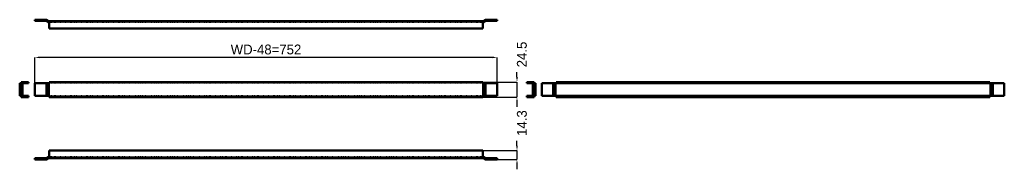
# Model space of a CAD drawing. Header units: millimetres. Extents: x 0 to 1601, y -16 to 227.
import ezdxf

# ---------------------------------------------------------------- set-up
doc = ezdxf.new("R2010")
doc.units = ezdxf.units.MM
doc.linetypes.add('Dashed', pattern=[2, 1, -1])
for name, color, linetype, lineweight in [('AM_0', 7, 'Continuous', 50), ('AM_5', 3, 'Continuous', 25), ('AM_9', 6, 'Dashed', 25)]:
    doc.layers.add(name, color=color, linetype=linetype, lineweight=lineweight)
doc.dimstyles.new('ISO-25', dxfattribs={"dimtxt": 2.5, "dimasz": 2.5, "dimexe": 1.25, "dimexo": 0.625, "dimtad": 1, "dimtxsty": 'Standard', "dimcen": 2.5, "dimadec": 0, "dimazin": 0, "dimtfac": 1, "dimtmove": 0, "dimatfit": 3, "dimfxl": 1, "dimarcsym": 0})

# ---------------------------------------------------------------- blocks, each defined once
blk = doc.blocks.new('1_CMB802_0__0_in_CMB802_0__1300')
at = {"layer": 'AM_0'}
for p, q in [((24.4, 2), (24.4, 0)), ((42.9, 2), (24.4, 2)), ((24.4, 0), (43.4, 0)), ((46.9, 4.3), (42.9, 2)), ((43.4, 0), (47.4, 2.3)), ((47.9, 4.3), (46.9, 4.3)), ((47.4, 2.3), (753.4, 2.3)), ((752.9, 14.3), (47.9, 14.3)), ((47.9, 14.3), (47.9, 2.3)), ((752.9, 14.3), (752.9, 2.3)), ((754, 4.3), (752.9, 4.3)), ((753.4, 2.3), (757.4, 0)), ((758, 2), (754, 4.3)), ((757.4, 0), (776.4, 0)), ((776.4, 2), (758, 2)), ((776.4, 0), (776.4, 2))]:
    blk.add_line(p, q, dxfattribs=at)
at = {"layer": 'AM_9'}
blk.add_line((752.9, 4.3), (47.9, 4.3), dxfattribs=at)
blk = doc.blocks.new('2_CMB802_0__0_in_CMB802_0__1300')
at = {"layer": 'AM_0'}
for p, q in [((0, 123.739), (14.309, 123.739)), ((0, 123.739), (0, 103.239)), ((2, 123.739), (2, 103.239)), ((2.309, 125.739), (2.309, 123.739)), ((14.309, 125.739), (2.309, 125.739)), ((4.309, 123.739), (4.309, 103.239)), ((14.309, 123.739), (14.309, 125.739)), ((0, 103.239), (14.309, 103.239)), ((2.309, 103.239), (2.309, 101.239)), ((2.309, 101.239), (14.309, 101.239)), ((14.309, 101.239), (14.309, 103.239))]:
    blk.add_line(p, q, dxfattribs=at)
at = {"layer": 'AM_9'}
blk.add_line((2.309, 123.739), (2.309, 103.239), dxfattribs=at)
blk = doc.blocks.new('3_CMB802_0__0_in_CMB802_0__1300')
at = {"layer": 'AM_0'}
for p, q in [((24.4, 123.7), (47.9, 123.7)), ((24.4, 123.7), (24.4, 103.2)), ((43.4, 123.7), (43.4, 103.2)), ((47.4, 123.7), (47.4, 103.2)), ((752.9, 125.7), (47.9, 125.7)), ((47.9, 125.7), (47.9, 123.7)), ((752.9, 125.7), (752.9, 123.7)), ((752.9, 123.7), (776.4, 123.7)), ((753.4, 123.7), (753.4, 103.2)), ((757.4, 123.7), (757.4, 103.2)), ((776.4, 123.7), (776.4, 103.2)), ((24.4, 103.2), (47.9, 103.2)), ((47.9, 103.2), (47.9, 101.2)), ((752.9, 101.2), (47.9, 101.2)), ((752.9, 103.2), (752.9, 101.2)), ((752.9, 103.2), (776.4, 103.2))]:
    blk.add_line(p, q, dxfattribs=at)
at = {"layer": 'AM_9'}
for p, q in [((42.9, 123.7), (42.9, 103.2)), ((46.9, 123.7), (46.9, 103.2)), ((752.9, 123.7), (47.9, 123.7)), ((754, 123.7), (754, 103.2)), ((758, 123.7), (758, 103.2)), ((752.9, 103.2), (47.9, 103.2))]:
    blk.add_line(p, q, dxfattribs=at)
blk = doc.blocks.new('4_CMB802_0__0_in_CMB802_0__1300')
at = {"layer": 'AM_0'}
for p, q in [((824.2, 125.7), (836.2, 125.7)), ((824.2, 123.7), (824.2, 125.7)), ((824.2, 123.7), (838.5, 123.7)), ((834.2, 123.7), (834.2, 103.2)), ((836.2, 125.7), (836.2, 123.7)), ((836.5, 123.7), (836.5, 103.2)), ((838.5, 123.7), (838.5, 103.2)), ((824.2, 101.2), (824.2, 103.2)), ((824.2, 103.2), (838.5, 103.2)), ((836.2, 101.2), (824.2, 101.2)), ((836.2, 103.2), (836.2, 101.2))]:
    blk.add_line(p, q, dxfattribs=at)
at = {"layer": 'AM_9'}
blk.add_line((836.2, 123.7), (836.2, 103.2), dxfattribs=at)
blk = doc.blocks.new('5_CMB802_0__0_in_CMB802_0__1300')
at = {"layer": 'AM_0'}
for p, q in [((848.6, 123.7), (848.6, 103.2)), ((848.6, 123.7), (1600.6, 123.7)), ((867.1, 123.7), (867.1, 103.2)), ((871.1, 123.7), (871.1, 103.2)), ((872.1, 125.7), (1577.1, 125.7)), ((872.1, 123.7), (872.1, 125.7)), ((1577.1, 123.7), (1577.1, 125.7)), ((1578.1, 123.7), (1578.1, 103.2)), ((1582.1, 123.7), (1582.1, 103.2)), ((1600.6, 123.7), (1600.6, 103.2)), ((848.6, 103.2), (1600.6, 103.2)), ((872.1, 101.2), (872.1, 103.2)), ((872.1, 101.2), (1577.1, 101.2)), ((1577.1, 101.2), (1577.1, 103.2))]:
    blk.add_line(p, q, dxfattribs=at)
at = {"layer": 'AM_9'}
for p, q in [((867.6, 123.7), (867.6, 103.2)), ((871.6, 123.7), (871.6, 103.2)), ((1577.6, 123.7), (1577.6, 103.2)), ((1581.6, 123.7), (1581.6, 103.2))]:
    blk.add_line(p, q, dxfattribs=at)
blk = doc.blocks.new('6_CMB802_0__0_in_CMB802_0__1300')
at = {"layer": 'AM_0'}
for p, q in [((24.4, 227), (43.4, 227)), ((24.4, 225), (24.4, 227)), ((42.9, 225), (24.4, 225)), ((46.9, 222.7), (42.9, 225)), ((43.4, 227), (47.4, 224.7)), ((47.4, 224.7), (753.4, 224.7)), ((47.9, 224.7), (47.9, 212.7)), ((752.9, 224.7), (752.9, 212.7)), ((753.4, 224.7), (757.4, 227)), ((758, 225), (754, 222.7)), ((757.4, 227), (776.4, 227)), ((776.4, 225), (758, 225)), ((776.4, 227), (776.4, 225)), ((47.9, 222.7), (46.9, 222.7)), ((752.9, 212.7), (47.9, 212.7)), ((754, 222.7), (752.9, 222.7))]:
    blk.add_line(p, q, dxfattribs=at)
at = {"layer": 'AM_9'}
blk.add_line((752.9, 222.7), (47.9, 222.7), dxfattribs=at)
blk = doc.blocks.new('*D7')
at = {"layer": 'AM_5', "color": 0, "lineweight": -2}
for p, q in [((808.4, 22.3), (808.4, 30.3)), ((749.9, 14.3), (808.4, 14.3)), ((776.4, 0), (808.4, 0)), ((808.4, 14.3), (808.4, 0)), ((808.4, -8), (808.4, -16))]:
    blk.add_line(p, q, dxfattribs=at)
at = {"layer": 'AM_5', "color": 0}
for points in [[(807.1, 22.3), (809.8, 22.3), (808.4, 14.3)], [(809.8, -8), (807.1, -8), (808.4, 0)]]:
    blk.add_solid(points, dxfattribs=at)
at = {"layer": 'Defpoints', "color": 0}
for p in [(749.9, 14.3), (776.4, 0), (808.4, 0)]:
    blk.add_point(p, dxfattribs=at)
at = {"layer": 'AM_5', "color": 0, "insert": (816.4, 59.1), "char_height": 16, "attachment_point": 5, "rotation": 90}
blk.add_mtext('14.3', dxfattribs=at)
blk = doc.blocks.new('*D8')
at = {"layer": 'AM_5', "color": 0, "lineweight": -2}
for p, q in [((24.4, 120.7), (24.4, 165.7)), ((768.4, 165.7), (32.4, 165.7)), ((776.4, 120.7), (776.4, 165.7))]:
    blk.add_line(p, q, dxfattribs=at)
at = {"layer": 'AM_5', "color": 0}
for points in [[(32.4, 167.1), (32.4, 164.4), (24.4, 165.7)], [(768.4, 164.4), (768.4, 167.1), (776.4, 165.7)]]:
    blk.add_solid(points, dxfattribs=at)
at = {"layer": 'Defpoints', "color": 0}
for p in [(24.4, 157.7), (24.4, 120.7), (776.4, 120.7)]:
    blk.add_point(p, dxfattribs=at)
at = {"layer": 'AM_5', "color": 0, "insert": (400.4, 178.5), "char_height": 16, "attachment_point": 5}
blk.add_mtext('WD-48=752', dxfattribs=at)
blk = doc.blocks.new('*D9')
at = {"layer": 'AM_5', "color": 0, "lineweight": -2}
for p, q in [((808.4, 133.7), (808.4, 141.7)), ((752.9, 125.7), (808.4, 125.7)), ((808.4, 125.7), (808.4, 101.2)), ((752.9, 101.2), (808.4, 101.2)), ((808.4, 93.2), (808.4, 85.2))]:
    blk.add_line(p, q, dxfattribs=at)
at = {"layer": 'AM_5', "color": 0}
for points in [[(807.1, 133.7), (809.8, 133.7), (808.4, 125.7)], [(809.8, 93.2), (807.1, 93.2), (808.4, 101.2)]]:
    blk.add_solid(points, dxfattribs=at)
at = {"layer": 'Defpoints', "color": 0}
for p in [(752.9, 125.7), (752.9, 101.2), (808.4, 101.2)]:
    blk.add_point(p, dxfattribs=at)
at = {"layer": 'AM_5', "color": 0, "insert": (816.4, 170.5), "char_height": 16, "attachment_point": 5, "rotation": 90}
blk.add_mtext('24.5', dxfattribs=at)

msp = doc.modelspace()

# ---------------------------------------------------------------- block references
for name in ['6_CMB802_0__0_in_CMB802_0__1300', '2_CMB802_0__0_in_CMB802_0__1300', '3_CMB802_0__0_in_CMB802_0__1300', '4_CMB802_0__0_in_CMB802_0__1300', '5_CMB802_0__0_in_CMB802_0__1300', '1_CMB802_0__0_in_CMB802_0__1300']:
    msp.add_blockref(name, (0, 0))

# ---------------------------------------------------------------- dimensions: what is measured, and where the dimension line sits
at = {"layer": 'AM_5'}
for base, p1, p2, text, picture, middle in [((808.439, 101.239), (752.939, 125.739), (752.939, 101.239), '24.5', '*D9', (816.439, 170.539)), ((808.439, 0), (749.939, 14.309), (776.439, 0), '14.3', '*D7', (816.439, 59.109))]:
    dim = msp.add_linear_dim(base=base, p1=p1, p2=p2, angle=90, text=text, dimstyle='ISO-25', override={"dimtxt": 16, "dimasz": 8, "dimexe": 0, "dimexo": 0, "dimgap": 4.8}, dxfattribs=at)
    dim.commit()
    dim.dimension.update_dxf_attribs({"geometry": picture, "text_midpoint": middle, "dimtype": 160, "text_rotation": 90})
dim = msp.add_linear_dim(base=(24.439, 165.739), p1=(776.439, 120.739), p2=(24.439, 120.739), text='WD-48=752', dimstyle='ISO-25', override={"dimtxt": 16, "dimasz": 8, "dimexe": 0, "dimexo": 0, "dimgap": 4.8}, dxfattribs=at)
dim.commit()
dim.dimension.update_dxf_attribs({"geometry": '*D8', "text_midpoint": (400.439, 165.739), "dimtype": 160})

doc.saveas('drawing.dxf')
